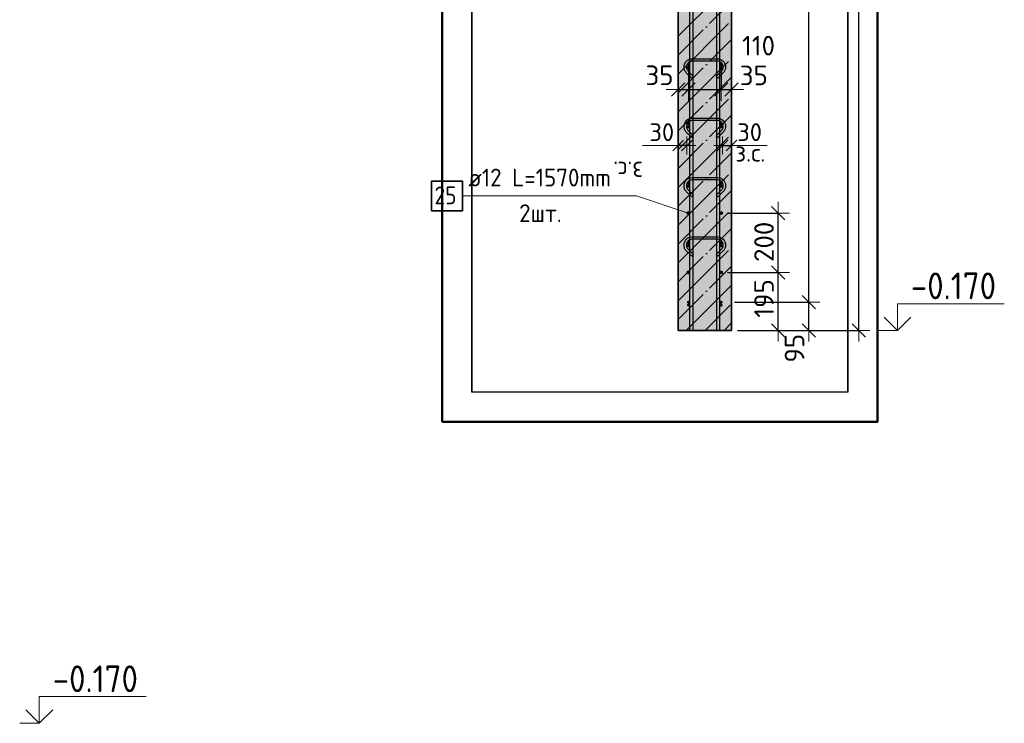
# Model space of a CAD drawing. Header units: millimetres. Extents: x -24871 to 40608, y -2869 to 48080.
# Tile 101 of 119: x 35341 to 38658, y 28026 to 30397. Entities that reach past the tile are written whole.
import ezdxf

# ---------------------------------------------------------------- set-up
doc = ezdxf.new("R2010")
doc.units = ezdxf.units.MM
doc.header["$PDMODE"] = 65
doc.linetypes.add('______11', pattern=[150, 120, -15, 0, -15])
doc.linetypes.add('______5', pattern=[330, 240, -30, 30, -30])
for name, color, linetype, lineweight in [('Standard', 7, 'Continuous', 25), ('Арм.стержн. Арматура края', 96, 'Continuous', 35), ('Арм.стержн. вертикальными 1', 22, 'Continuous', 35), ('Арм.стержн.горизонт. 1', 180, 'Continuous', 35), ('Арм.стержн.горизонт. 2', 202, 'Continuous', 35), ('Высотная отметки_ общее', 7, 'Continuous', 13), ('Размерная линия_ общее', 7, 'Continuous', 13), ('Размерная линия_ общее_1', 7, 'Continuous', 13)]:
    doc.layers.add(name, color=color, linetype=linetype, lineweight=lineweight)
doc.layers.add('Арм.стержн.Стяжки', color=7, linetype='Continuous', lineweight=35, true_color=0x501e0f)
doc.styles.add('ISOCPEUR', font='ISOCPEUR')
doc.dimstyles.new('DIMSTYLE_10', dxfattribs={"dimtxt": 60, "dimasz": 60, "dimexe": 0, "dimexo": 0.001, "dimgap": 30, "dimtad": 2, "dimdec": 0, "dimrnd": 5, "dimzin": 12, "dimdsep": 46, "dimtxsty": 'ISOCPEUR', "dimblk1": 'ALL_ML_STRICH', "dimblk2": 'ALL_ML_STRICH', "dimsah": 1, "dimcen": 0, "dimse1": 1, "dimse2": 1, "dimclrd": 7, "dimclre": 256, "dimclrt": 7, "dimadec": 0, "dimazin": 0, "dimtfac": 1, "dimtdec": 0, "dimtix": 1, "dimtmove": 2, "dimatfit": 3, "dimfxl": 0, "dimtvp": 1.2, "dimtzin": 0, "dimlwd": 0, "dimlwe": -3, "dimarcsym": 0})
doc.dimstyles.new('DIMSTYLE_4', dxfattribs={"dimtxt": 66, "dimasz": 75, "dimexe": 0, "dimexo": 0, "dimgap": 33, "dimtad": 2, "dimdec": 0, "dimrnd": 5, "dimzin": 12, "dimdsep": 46, "dimtxsty": 'ISOCPEUR', "dimblk1": 'ALL_ML_STRICH', "dimblk2": 'ALL_ML_STRICH', "dimsah": 1, "dimcen": 0, "dimclrd": 7, "dimclre": 256, "dimclrt": 7, "dimadec": 0, "dimazin": 0, "dimtfac": 1, "dimtdec": 0, "dimtix": 1, "dimtmove": 2, "dimatfit": 3, "dimfxl": 0, "dimtvp": 1.2, "dimtzin": 0, "dimlwd": 0, "dimlwe": -3, "dimarcsym": 0})
doc.dimstyles.new('DIMSTYLE_5', dxfattribs={"dimtxt": 66, "dimasz": 75, "dimexe": 0, "dimexo": 0, "dimgap": 33, "dimtad": 2, "dimdec": 0, "dimrnd": 5, "dimzin": 12, "dimdsep": 46, "dimtxsty": 'ISOCPEUR', "dimblk1": 'ALL_ML_STRICH', "dimblk2": 'ALL_ML_STRICH', "dimsah": 1, "dimcen": 0, "dimclrd": 7, "dimclre": 256, "dimclrt": 7, "dimadec": 0, "dimazin": 0, "dimtfac": 1, "dimtdec": 0, "dimtix": 1, "dimtmove": 2, "dimatfit": 3, "dimfxl": 0, "dimtzin": 0, "dimlwd": 0, "dimlwe": -3, "dimarcsym": 0})

# ---------------------------------------------------------------- blocks, each defined once
blk = doc.blocks.new('COMPLEX_ELEVATIONDIM_7')
at = {"layer": 'Высотная отметки_ общее', "color": 7, "linetype": 'Continuous', "lineweight": 13, "transparency": 33554687}
for p, q in [((35406.8, 28026.4), (35406.8, 28116.4)), ((35406.8, 28116.4), (35766.8, 28116.4)), ((35406.8, 28026.4), (35361.8, 28071.4)), ((35406.8, 28026.4), (35451.8, 28071.4)), ((35406.8, 28026.4), (35406.8, 28026.4)), ((35406.8, 28026.4), (35406.8, 28026.4)), ((35406.8, 28026.4), (35406.8, 28026.4)), ((35406.8, 28026.4), (35406.8, 28026.4))]:
    blk.add_line(p, q, dxfattribs=at)
blk.add_lwpolyline([(35406.8, 28026.4), (35346.8, 28026.4), (35346.8, 28026.4), (35340.7, 28026.4)], dxfattribs=at)
at = {"layer": 'Высотная отметки_ общее', "color": 7, "linetype": 'Continuous', "lineweight": 13, "transparency": 33554687, "insert": (35451.8, 28131.4), "char_height": 90, "width": 364.237, "attachment_point": 7, "style": 'ISOCPEUR'}
blk.add_mtext('\\W0.90;-0.170', dxfattribs=at)
blk = doc.blocks.new('ALL_ML_STRICH')
at = {"color": 0, "linetype": 'ByBlock', "lineweight": -2}
for p, q in [((0, -0.5), (0, 0.5)), ((-1, 0), (0.5, 0)), ((-0.3, -0.3), (0.3, 0.3))]:
    blk.add_line(p, q, dxfattribs=at)
blk = doc.blocks.new('*D164')
at = {"layer": 'DEFPOINTS', "color": 7, "linetype": 'Continuous', "lineweight": 13, "transparency": 33554687}
for p in [(37885.5, 32540), (37763.5, 29350), (38167.5, 29350)]:
    blk.add_point(p, dxfattribs=at)
at = {"layer": 'Размерная линия_ общее', "color": 253, "linetype": 'Continuous', "lineweight": -2, "true_color": 0xa0a0a0, "transparency": 33554687}
for p, q in [((37905.5, 32540), (38167.5, 32540)), ((37783.5, 29350), (38167.5, 29350))]:
    blk.add_line(p, q, dxfattribs=at)
at = {"layer": 'Размерная линия_ общее', "color": 7, "linetype": 'Continuous', "lineweight": -2, "transparency": 33554687}
blk.add_line((38167.5, 29350), (38167.5, 32540), dxfattribs=at)
at = {"layer": 'Размерная линия_ общее', "color": 7, "linetype": 'Continuous', "lineweight": 13, "transparency": 33554687, "xscale": 75, "yscale": 75, "zscale": 75}
for p, rotation in [((38167.5, 32540), 90), ((38167.5, 29350), 270)]:
    blk.add_blockref('ALL_ML_STRICH', p, dxfattribs=dict(at, rotation=rotation))
at = {"layer": 'Размерная линия_ общее', "color": 7, "linetype": 'Continuous', "lineweight": 13, "transparency": 33554687, "insert": (38119.5, 30954.9), "char_height": 66, "width": 264, "attachment_point": 5, "rotation": 90, "style": 'ISOCPEUR'}
blk.add_mtext('\\A1;{3190}', dxfattribs=at)
blk = doc.blocks.new('COMPLEX_ELEVATIONDIM_8')
at = {"layer": 'Высотная отметки_ общее', "color": 7, "linetype": 'Continuous', "lineweight": 13, "transparency": 33554687}
for p, q in [((38297.5, 29350), (38297.5, 29440)), ((38297.5, 29440), (38657.5, 29440)), ((38297.5, 29350), (38252.5, 29395)), ((38297.5, 29350), (38342.5, 29395)), ((38297.5, 29350), (38297.5, 29350)), ((38297.5, 29350), (38297.5, 29350)), ((38297.5, 29350), (38297.5, 29350)), ((38297.5, 29350), (38297.5, 29350))]:
    blk.add_line(p, q, dxfattribs=at)
blk.add_lwpolyline([(38297.5, 29350), (38237.5, 29350), (38237.5, 29350), (38231.4, 29350)], dxfattribs=at)
at = {"layer": 'Высотная отметки_ общее', "color": 7, "linetype": 'Continuous', "lineweight": 13, "transparency": 33554687, "insert": (38342.5, 29455), "char_height": 90, "width": 364.237, "attachment_point": 7, "style": 'ISOCPEUR'}
blk.add_mtext('\\W0.90;-0.170', dxfattribs=at)
blk = doc.blocks.new('*D169')
at = {"layer": 'DEFPOINTS', "color": 7, "linetype": 'Continuous', "lineweight": 13, "transparency": 33554687}
for p in [(37704.5, 29545), (37738.6, 29350), (37896.1, 29350)]:
    blk.add_point(p, dxfattribs=at)
at = {"layer": 'Размерная линия_ общее', "color": 253, "linetype": 'Continuous', "lineweight": -2, "true_color": 0xa0a0a0, "transparency": 33554687}
for p, q in [((37724.5, 29545), (37896.1, 29545)), ((37758.6, 29350), (37896.1, 29350))]:
    blk.add_line(p, q, dxfattribs=at)
at = {"layer": 'Размерная линия_ общее', "color": 7, "linetype": 'Continuous', "lineweight": -2, "transparency": 33554687}
blk.add_line((37896.1, 29350), (37896.1, 29545), dxfattribs=at)
at = {"layer": 'Размерная линия_ общее', "color": 7, "linetype": 'Continuous', "lineweight": 13, "transparency": 33554687, "xscale": 75, "yscale": 75, "zscale": 75}
for p, rotation in [((37896.1, 29545), 90), ((37896.1, 29350), 270)]:
    blk.add_blockref('ALL_ML_STRICH', p, dxfattribs=dict(at, rotation=rotation))
at = {"layer": 'Размерная линия_ общее', "color": 7, "linetype": 'Continuous', "lineweight": 13, "transparency": 33554687, "insert": (37848.1, 29457.4), "char_height": 66, "width": 198, "attachment_point": 5, "rotation": 90, "style": 'ISOCPEUR'}
blk.add_mtext('\\A1;{195}', dxfattribs=at)
blk = doc.blocks.new('*D170')
at = {"layer": 'DEFPOINTS', "color": 7, "linetype": 'Continuous', "lineweight": 13, "transparency": 33554687}
for p in [(37704.5, 29745), (37704.5, 29545), (37896.1, 29545)]:
    blk.add_point(p, dxfattribs=at)
at = {"layer": 'Размерная линия_ общее', "color": 253, "linetype": 'Continuous', "lineweight": -2, "true_color": 0xa0a0a0, "transparency": 33554687}
for p, q in [((37724.5, 29745), (37896.1, 29745)), ((37724.5, 29545), (37896.1, 29545))]:
    blk.add_line(p, q, dxfattribs=at)
at = {"layer": 'Размерная линия_ общее', "color": 7, "linetype": 'Continuous', "lineweight": -2, "transparency": 33554687}
blk.add_line((37896.1, 29545), (37896.1, 29745), dxfattribs=at)
at = {"layer": 'Размерная линия_ общее', "color": 7, "linetype": 'Continuous', "lineweight": 13, "transparency": 33554687, "xscale": 75, "yscale": 75, "zscale": 75}
for p, rotation in [((37896.1, 29745), 90), ((37896.1, 29545), 270)]:
    blk.add_blockref('ALL_ML_STRICH', p, dxfattribs=dict(at, rotation=rotation))
at = {"layer": 'Размерная линия_ общее', "color": 7, "linetype": 'Continuous', "lineweight": 13, "transparency": 33554687, "insert": (37848.1, 29648.3), "char_height": 66, "width": 198, "attachment_point": 5, "rotation": 90, "style": 'ISOCPEUR'}
blk.add_mtext('\\A1;{200}', dxfattribs=at)
blk = doc.blocks.new('*D208')
at = {"layer": 'DEFPOINTS', "color": 7, "linetype": 'Continuous', "lineweight": 13, "transparency": 33554687}
for p in [(37708.6, 29972.7), (37708.6, 29964), (37738.6, 29964)]:
    blk.add_point(p, dxfattribs=at)
at = {"layer": 'Размерная линия_ общее_1', "color": 7, "linetype": 'Continuous', "lineweight": -2, "transparency": 33554687}
blk.add_line((37708.6, 29972.7), (37738.6, 29972.7), dxfattribs=at)
at = {"layer": 'Размерная линия_ общее_1', "color": 7, "linetype": 'Continuous', "lineweight": 13, "transparency": 33554687, "xscale": 60, "yscale": 60, "zscale": 60, "rotation": 180}
blk.add_blockref('ALL_ML_STRICH', (37708.6, 29972.7), dxfattribs=at)
at = {"layer": 'Размерная линия_ общее_1', "color": 7, "linetype": 'Continuous', "lineweight": 13, "transparency": 33554687, "xscale": 60, "yscale": 60, "zscale": 60}
blk.add_blockref('ALL_ML_STRICH', (37738.6, 29972.7), dxfattribs=at)
at = {"layer": 'Размерная линия_ общее_1', "color": 7, "linetype": 'Continuous', "lineweight": 13, "transparency": 33554687, "insert": (37799.6, 30017.7), "char_height": 60, "width": 120, "attachment_point": 5, "style": 'ISOCPEUR'}
blk.add_mtext('\\A1;{30}', dxfattribs=at)
at = {"layer": 'Размерная линия_ общее_1', "color": 7, "linetype": 'Continuous', "lineweight": 13, "transparency": 33554687, "insert": (37751.6, 29978.5), "char_height": 60, "width": 3, "attachment_point": 1, "line_spacing_factor": 0.60241, "style": 'ISOCPEUR'}
blk.add_mtext('з.с.', dxfattribs=at)
blk = doc.blocks.new('*D209')
at = {"layer": 'DEFPOINTS', "color": 7, "linetype": 'Continuous', "lineweight": 13, "transparency": 33554687}
for p in [(37558.6, 29964), (37588.6, 29972.7), (37588.6, 29964)]:
    blk.add_point(p, dxfattribs=at)
at = {"layer": 'Размерная линия_ общее_1', "color": 7, "linetype": 'Continuous', "lineweight": -2, "transparency": 33554687}
blk.add_line((37588.6, 29972.7), (37558.6, 29972.7), dxfattribs=at)
at = {"layer": 'Размерная линия_ общее_1', "color": 7, "linetype": 'Continuous', "lineweight": 13, "transparency": 33554687, "xscale": 60, "yscale": 60, "zscale": 60}
for p, rotation in [((37588.6, 29972.7), 360), ((37558.6, 29972.7), 180)]:
    blk.add_blockref('ALL_ML_STRICH', p, dxfattribs=dict(at, rotation=rotation))
at = {"layer": 'Размерная линия_ общее_1', "color": 7, "linetype": 'Continuous', "lineweight": 13, "transparency": 33554687, "insert": (37503.6, 30017.7), "char_height": 60, "width": 120, "attachment_point": 5, "style": 'ISOCPEUR'}
blk.add_mtext('\\A1;{30}', dxfattribs=at)
at = {"layer": 'Размерная линия_ общее_1', "color": 7, "linetype": 'Continuous', "lineweight": 13, "transparency": 33554687, "insert": (37440.5, 29858.5), "char_height": 60, "width": 3, "attachment_point": 1, "rotation": 180, "line_spacing_factor": 0.60241, "style": 'ISOCPEUR'}
blk.add_mtext('з.с.', dxfattribs=at)
blk = doc.blocks.new('*D210')
at = {"layer": 'DEFPOINTS', "color": 7, "linetype": 'Continuous', "lineweight": 13, "transparency": 33554687}
for p in [(37593.6, 30264.1), (37558.6, 30161.2), (37558.6, 30147.3)]:
    blk.add_point(p, dxfattribs=at)
at = {"layer": 'Размерная линия_ общее', "color": 253, "linetype": 'Continuous', "lineweight": -2, "true_color": 0xa0a0a0, "transparency": 33554687}
for p, q in [((37593.6, 30244.1), (37593.6, 30161.2)), ((37558.6, 30161.2), (37558.6, 30161.2))]:
    blk.add_line(p, q, dxfattribs=at)
at = {"layer": 'Размерная линия_ общее', "color": 7, "linetype": 'Continuous', "lineweight": -2, "transparency": 33554687}
blk.add_line((37558.6, 30161.2), (37593.6, 30161.2), dxfattribs=at)
at = {"layer": 'Размерная линия_ общее', "color": 7, "linetype": 'Continuous', "lineweight": 13, "transparency": 33554687, "xscale": 75, "yscale": 75, "zscale": 75}
blk.add_blockref('ALL_ML_STRICH', (37593.6, 30161.2), dxfattribs=at)
at = {"layer": 'Размерная линия_ общее', "color": 7, "linetype": 'Continuous', "lineweight": 13, "transparency": 33554687, "xscale": 75, "yscale": 75, "zscale": 75, "rotation": 180}
blk.add_blockref('ALL_ML_STRICH', (37558.6, 30161.2), dxfattribs=at)
at = {"layer": 'Размерная линия_ общее', "color": 7, "linetype": 'Continuous', "lineweight": 13, "transparency": 33554687, "insert": (37496, 30209.3), "char_height": 66, "width": 132, "attachment_point": 5, "style": 'ISOCPEUR'}
blk.add_mtext('\\A1;{35}', dxfattribs=at)
blk = doc.blocks.new('*D211')
at = {"layer": 'DEFPOINTS', "color": 7, "linetype": 'Continuous', "lineweight": 13, "transparency": 33554687}
for p in [(37593.6, 30264.1), (37703.6, 30264.1), (37593.6, 30161.2)]:
    blk.add_point(p, dxfattribs=at)
at = {"layer": 'Размерная линия_ общее', "color": 253, "linetype": 'Continuous', "lineweight": -2, "true_color": 0xa0a0a0, "transparency": 33554687}
for p, q in [((37593.6, 30244.1), (37593.6, 30161.2)), ((37703.6, 30244.1), (37703.6, 30161.2))]:
    blk.add_line(p, q, dxfattribs=at)
at = {"layer": 'Размерная линия_ общее', "color": 7, "linetype": 'Continuous', "lineweight": -2, "transparency": 33554687}
blk.add_line((37593.6, 30161.2), (37703.6, 30161.2), dxfattribs=at)
at = {"layer": 'Размерная линия_ общее', "color": 7, "linetype": 'Continuous', "lineweight": 13, "transparency": 33554687, "xscale": 75, "yscale": 75, "zscale": 75, "rotation": 180}
blk.add_blockref('ALL_ML_STRICH', (37593.6, 30161.2), dxfattribs=at)
at = {"layer": 'Размерная линия_ общее', "color": 7, "linetype": 'Continuous', "lineweight": 13, "transparency": 33554687, "xscale": 75, "yscale": 75, "zscale": 75}
blk.add_blockref('ALL_ML_STRICH', (37703.6, 30161.2), dxfattribs=at)
at = {"layer": 'Размерная линия_ общее', "color": 7, "linetype": 'Continuous', "lineweight": 13, "transparency": 33554687, "insert": (37829.5, 30309.1), "char_height": 66, "width": 198, "attachment_point": 5, "style": 'ISOCPEUR'}
blk.add_mtext('\\A1;{110}', dxfattribs=at)
blk = doc.blocks.new('*D212')
at = {"layer": 'DEFPOINTS', "color": 7, "linetype": 'Continuous', "lineweight": 13, "transparency": 33554687}
for p in [(37703.6, 30264.1), (37703.6, 30161.2), (37738.6, 30147.3)]:
    blk.add_point(p, dxfattribs=at)
at = {"layer": 'Размерная линия_ общее', "color": 253, "linetype": 'Continuous', "lineweight": -2, "true_color": 0xa0a0a0, "transparency": 33554687}
for p, q in [((37703.6, 30244.1), (37703.6, 30161.2)), ((37738.6, 30161.2), (37738.6, 30161.2))]:
    blk.add_line(p, q, dxfattribs=at)
at = {"layer": 'Размерная линия_ общее', "color": 7, "linetype": 'Continuous', "lineweight": -2, "transparency": 33554687}
blk.add_line((37703.6, 30161.2), (37738.6, 30161.2), dxfattribs=at)
at = {"layer": 'Размерная линия_ общее', "color": 7, "linetype": 'Continuous', "lineweight": 13, "transparency": 33554687, "xscale": 75, "yscale": 75, "zscale": 75}
blk.add_blockref('ALL_ML_STRICH', (37738.6, 30161.2), dxfattribs=at)
at = {"layer": 'Размерная линия_ общее', "color": 7, "linetype": 'Continuous', "lineweight": 13, "transparency": 33554687, "xscale": 75, "yscale": 75, "zscale": 75, "rotation": 180}
blk.add_blockref('ALL_ML_STRICH', (37703.6, 30161.2), dxfattribs=at)
at = {"layer": 'Размерная линия_ общее', "color": 7, "linetype": 'Continuous', "lineweight": 13, "transparency": 33554687, "insert": (37813.7, 30208.9), "char_height": 66, "width": 132, "attachment_point": 5, "style": 'ISOCPEUR'}
blk.add_mtext('\\A1;{35}', dxfattribs=at)
blk = doc.blocks.new('*D216')
at = {"layer": 'DEFPOINTS', "color": 7, "linetype": 'Continuous', "lineweight": 13, "transparency": 33554687}
for p in [(37728.5, 29445), (37763.5, 29350), (37998.8, 29350)]:
    blk.add_point(p, dxfattribs=at)
at = {"layer": 'Размерная линия_ общее', "color": 253, "linetype": 'Continuous', "lineweight": -2, "true_color": 0xa0a0a0, "transparency": 33554687}
for p, q in [((37748.5, 29445), (37998.8, 29445)), ((37783.5, 29350), (37998.8, 29350))]:
    blk.add_line(p, q, dxfattribs=at)
at = {"layer": 'Размерная линия_ общее', "color": 7, "linetype": 'Continuous', "lineweight": -2, "transparency": 33554687}
blk.add_line((37998.8, 29350), (37998.8, 29445), dxfattribs=at)
at = {"layer": 'Размерная линия_ общее', "color": 7, "linetype": 'Continuous', "lineweight": 13, "transparency": 33554687, "xscale": 75, "yscale": 75, "zscale": 75}
for p, rotation in [((37998.8, 29445), 90), ((37998.8, 29350), 270)]:
    blk.add_blockref('ALL_ML_STRICH', p, dxfattribs=dict(at, rotation=rotation))
at = {"layer": 'Размерная линия_ общее', "color": 7, "linetype": 'Continuous', "lineweight": 13, "transparency": 33554687, "insert": (37950.8, 29289.9), "char_height": 66, "width": 132, "attachment_point": 5, "rotation": 90, "style": 'ISOCPEUR'}
blk.add_mtext('\\A1;{95}', dxfattribs=at)
blk = doc.blocks.new('*D217')
at = {"layer": 'DEFPOINTS', "color": 7, "linetype": 'Continuous', "lineweight": 13, "transparency": 33554687}
for p in [(37728.5, 32445), (37728.5, 29445), (37998.8, 29445)]:
    blk.add_point(p, dxfattribs=at)
at = {"layer": 'Размерная линия_ общее', "color": 253, "linetype": 'Continuous', "lineweight": -2, "true_color": 0xa0a0a0, "transparency": 33554687}
for p, q in [((37748.5, 32445), (37998.8, 32445)), ((37748.5, 29445), (37998.8, 29445))]:
    blk.add_line(p, q, dxfattribs=at)
at = {"layer": 'Размерная линия_ общее', "color": 7, "linetype": 'Continuous', "lineweight": -2, "transparency": 33554687}
blk.add_line((37998.8, 29445), (37998.8, 32445), dxfattribs=at)
at = {"layer": 'Размерная линия_ общее', "color": 7, "linetype": 'Continuous', "lineweight": 13, "transparency": 33554687, "xscale": 75, "yscale": 75, "zscale": 75}
for p, rotation in [((37998.8, 32445), 90), ((37998.8, 29445), 270)]:
    blk.add_blockref('ALL_ML_STRICH', p, dxfattribs=dict(at, rotation=rotation))
at = {"layer": 'Размерная линия_ общее', "color": 7, "linetype": 'Continuous', "lineweight": 13, "transparency": 33554687, "insert": (37917.8, 30723), "char_height": 66, "width": 3.3, "attachment_point": 1, "rotation": 90, "line_spacing_factor": 0.60241, "style": 'ISOCPEUR'}
blk.add_mtext('\\W0.91;15х200=3000', dxfattribs=at)

msp = doc.modelspace()

# ---------------------------------------------------------------- hatches: boundary and pattern name
at = {"layer": 'Standard', "linetype": 'Continuous', "lineweight": -3, "transparency": 33554687}
msp.add_hatch(color=7, dxfattribs=at).paths.add_polyline_path([(37738.6, 32540), (37558.6, 32540), (37558.6, 29350), (37738.6, 29350)])
at = {"layer": 'Арм.стержн. Арматура края', "linetype": 'Continuous', "lineweight": 50, "transparency": 33554687}
for points in [[(37598.6, 30235), (37598.2, 30237), (37597.1, 30238.6), (37595.5, 30239.7), (37593.6, 30240), (37591.7, 30239.7), (37590, 30238.6), (37589, 30237), (37588.6, 30235), (37589, 30233.1), (37590, 30231.5), (37591.7, 30230.4), (37593.6, 30230), (37595.5, 30230.4), (37597.1, 30231.5), (37598.2, 30233.1)], [(37708.6, 30235), (37708.2, 30237), (37707.1, 30238.6), (37705.5, 30239.7), (37703.6, 30240), (37701.7, 30239.7), (37700, 30238.6), (37699, 30237), (37698.6, 30235), (37699, 30233.1), (37700, 30231.5), (37701.7, 30230.4), (37703.6, 30230), (37705.5, 30230.4), (37707.1, 30231.5), (37708.2, 30233.1)], [(37598.6, 30035), (37598.2, 30037), (37597.1, 30038.6), (37595.5, 30039.7), (37593.6, 30040), (37591.7, 30039.7), (37590, 30038.6), (37589, 30037), (37588.6, 30035), (37589, 30033.1), (37590, 30031.5), (37591.7, 30030.4), (37593.6, 30030), (37595.5, 30030.4), (37597.1, 30031.5), (37598.2, 30033.1)], [(37708.6, 30035), (37708.2, 30037), (37707.1, 30038.6), (37705.5, 30039.7), (37703.6, 30040), (37701.7, 30039.7), (37700, 30038.6), (37699, 30037), (37698.6, 30035), (37699, 30033.1), (37700, 30031.5), (37701.7, 30030.4), (37703.6, 30030), (37705.5, 30030.4), (37707.1, 30031.5), (37708.2, 30033.1)], [(37598.6, 29835), (37598.2, 29837), (37597.1, 29838.6), (37595.5, 29839.7), (37593.6, 29840), (37591.7, 29839.7), (37590, 29838.6), (37589, 29837), (37588.6, 29835), (37589, 29833.1), (37590, 29831.5), (37591.7, 29830.4), (37593.6, 29830), (37595.5, 29830.4), (37597.1, 29831.5), (37598.2, 29833.1)], [(37708.6, 29835), (37708.2, 29837), (37707.1, 29838.6), (37705.5, 29839.7), (37703.6, 29840), (37701.7, 29839.7), (37700, 29838.6), (37699, 29837), (37698.6, 29835), (37699, 29833.1), (37700, 29831.5), (37701.7, 29830.4), (37703.6, 29830), (37705.5, 29830.4), (37707.1, 29831.5), (37708.2, 29833.1)], [(37598.6, 29635), (37598.2, 29637), (37597.1, 29638.6), (37595.5, 29639.7), (37593.6, 29640), (37591.7, 29639.7), (37590, 29638.6), (37589, 29637), (37588.6, 29635), (37589, 29633.1), (37590, 29631.5), (37591.7, 29630.4), (37593.6, 29630), (37595.5, 29630.4), (37597.1, 29631.5), (37598.2, 29633.1)], [(37708.6, 29635), (37708.2, 29637), (37707.1, 29638.6), (37705.5, 29639.7), (37703.6, 29640), (37701.7, 29639.7), (37700, 29638.6), (37699, 29637), (37698.6, 29635), (37699, 29633.1), (37700, 29631.5), (37701.7, 29630.4), (37703.6, 29630), (37705.5, 29630.4), (37707.1, 29631.5), (37708.2, 29633.1)], [(37598.6, 29435), (37598.2, 29437), (37597.1, 29438.6), (37595.5, 29439.7), (37593.6, 29440), (37591.7, 29439.7), (37590, 29438.6), (37589, 29437), (37588.6, 29435), (37589, 29433.1), (37590, 29431.5), (37591.7, 29430.4), (37593.6, 29430), (37595.5, 29430.4), (37597.1, 29431.5), (37598.2, 29433.1)], [(37708.6, 29435), (37708.2, 29437), (37707.1, 29438.6), (37705.5, 29439.7), (37703.6, 29440), (37701.7, 29439.7), (37700, 29438.6), (37699, 29437), (37698.6, 29435), (37699, 29433.1), (37700, 29431.5), (37701.7, 29430.4), (37703.6, 29430), (37705.5, 29430.4), (37707.1, 29431.5), (37708.2, 29433.1)]]:
    msp.add_hatch(color=4, dxfattribs=at).paths.add_polyline_path(points)
at = {"layer": 'Арм.стержн.горизонт. 1', "linetype": 'Continuous', "lineweight": 50, "transparency": 33554687}
for points in [[(37598.6, 30245), (37598.2, 30247), (37597.1, 30248.6), (37595.5, 30249.7), (37593.6, 30250), (37591.7, 30249.7), (37590, 30248.6), (37589, 30247), (37588.6, 30245), (37589, 30243.1), (37590, 30241.5), (37591.7, 30240.4), (37593.6, 30240), (37595.5, 30240.4), (37597.1, 30241.5), (37598.2, 30243.1)], [(37708.6, 30245), (37708.2, 30247), (37707.1, 30248.6), (37705.5, 30249.7), (37703.6, 30250), (37701.7, 30249.7), (37700, 30248.6), (37699, 30247), (37698.6, 30245), (37699, 30243.1), (37700, 30241.5), (37701.7, 30240.4), (37703.6, 30240), (37705.5, 30240.4), (37707.1, 30241.5), (37708.2, 30243.1)], [(37598.6, 30045), (37598.2, 30047), (37597.1, 30048.6), (37595.5, 30049.7), (37593.6, 30050), (37591.7, 30049.7), (37590, 30048.6), (37589, 30047), (37588.6, 30045), (37589, 30043.1), (37590, 30041.5), (37591.7, 30040.4), (37593.6, 30040), (37595.5, 30040.4), (37597.1, 30041.5), (37598.2, 30043.1)], [(37708.6, 30045), (37708.2, 30047), (37707.1, 30048.6), (37705.5, 30049.7), (37703.6, 30050), (37701.7, 30049.7), (37700, 30048.6), (37699, 30047), (37698.6, 30045), (37699, 30043.1), (37700, 30041.5), (37701.7, 30040.4), (37703.6, 30040), (37705.5, 30040.4), (37707.1, 30041.5), (37708.2, 30043.1)], [(37598.6, 29845), (37598.2, 29847), (37597.1, 29848.6), (37595.5, 29849.7), (37593.6, 29850), (37591.7, 29849.7), (37590, 29848.6), (37589, 29847), (37588.6, 29845), (37589, 29843.1), (37590, 29841.5), (37591.7, 29840.4), (37593.6, 29840), (37595.5, 29840.4), (37597.1, 29841.5), (37598.2, 29843.1)], [(37708.6, 29845), (37708.2, 29847), (37707.1, 29848.6), (37705.5, 29849.7), (37703.6, 29850), (37701.7, 29849.7), (37700, 29848.6), (37699, 29847), (37698.6, 29845), (37699, 29843.1), (37700, 29841.5), (37701.7, 29840.4), (37703.6, 29840), (37705.5, 29840.4), (37707.1, 29841.5), (37708.2, 29843.1)], [(37598.6, 29645), (37598.2, 29647), (37597.1, 29648.6), (37595.5, 29649.7), (37593.6, 29650), (37591.7, 29649.7), (37590, 29648.6), (37589, 29647), (37588.6, 29645), (37589, 29643.1), (37590, 29641.5), (37591.7, 29640.4), (37593.6, 29640), (37595.5, 29640.4), (37597.1, 29641.5), (37598.2, 29643.1)], [(37708.6, 29645), (37708.2, 29647), (37707.1, 29648.6), (37705.5, 29649.7), (37703.6, 29650), (37701.7, 29649.7), (37700, 29648.6), (37699, 29647), (37698.6, 29645), (37699, 29643.1), (37700, 29641.5), (37701.7, 29640.4), (37703.6, 29640), (37705.5, 29640.4), (37707.1, 29641.5), (37708.2, 29643.1)], [(37598.6, 29445), (37598.2, 29447), (37597.1, 29448.6), (37595.5, 29449.7), (37593.6, 29450), (37591.7, 29449.7), (37590, 29448.6), (37589, 29447), (37588.6, 29445), (37589, 29443.1), (37590, 29441.5), (37591.7, 29440.4), (37593.6, 29440), (37595.5, 29440.4), (37597.1, 29441.5), (37598.2, 29443.1)], [(37708.6, 29445), (37708.2, 29447), (37707.1, 29448.6), (37705.5, 29449.7), (37703.6, 29450), (37701.7, 29449.7), (37700, 29448.6), (37699, 29447), (37698.6, 29445), (37699, 29443.1), (37700, 29441.5), (37701.7, 29440.4), (37703.6, 29440), (37705.5, 29440.4), (37707.1, 29441.5), (37708.2, 29443.1)]]:
    msp.add_hatch(color=4, dxfattribs=at).paths.add_polyline_path(points)
at = {"layer": 'Арм.стержн.горизонт. 2', "linetype": 'Continuous', "lineweight": 50, "transparency": 33554687}
for points in [[(37598.5, 29745), (37598.1, 29747.3), (37596.8, 29749.3), (37594.8, 29750.6), (37592.5, 29751), (37590.2, 29750.6), (37588.3, 29749.3), (37587, 29747.3), (37586.5, 29745), (37587, 29742.7), (37588.3, 29740.8), (37590.2, 29739.5), (37592.5, 29739), (37594.8, 29739.5), (37596.8, 29740.8), (37598.1, 29742.7)], [(37710.5, 29745), (37710.1, 29747.3), (37708.8, 29749.3), (37706.8, 29750.6), (37704.5, 29751), (37702.2, 29750.6), (37700.3, 29749.3), (37699, 29747.3), (37698.5, 29745), (37699, 29742.7), (37700.3, 29740.8), (37702.2, 29739.5), (37704.5, 29739), (37706.8, 29739.5), (37708.8, 29740.8), (37710.1, 29742.7)], [(37598.5, 29545), (37598.1, 29547.3), (37596.8, 29549.3), (37594.8, 29550.6), (37592.5, 29551), (37590.2, 29550.6), (37588.3, 29549.3), (37587, 29547.3), (37586.5, 29545), (37587, 29542.7), (37588.3, 29540.8), (37590.2, 29539.5), (37592.5, 29539), (37594.8, 29539.5), (37596.8, 29540.8), (37598.1, 29542.7)], [(37710.5, 29545), (37710.1, 29547.3), (37708.8, 29549.3), (37706.8, 29550.6), (37704.5, 29551), (37702.2, 29550.6), (37700.3, 29549.3), (37699, 29547.3), (37698.5, 29545), (37699, 29542.7), (37700.3, 29540.8), (37702.2, 29539.5), (37704.5, 29539), (37706.8, 29539.5), (37708.8, 29540.8), (37710.1, 29542.7)]]:
    msp.add_hatch(color=34, dxfattribs=at).paths.add_polyline_path(points)

# ---------------------------------------------------------------- linework, layer by layer
at = {"layer": 'Standard', "color": 52, "linetype": 'Continuous', "lineweight": -3, "transparency": 33554687}
for p, q in [((36863.8, 32831.9), (36863.8, 29141.9)), ((36863.8, 29141.9), (36863.8, 32831.9)), ((38130, 32831.9), (38130, 29141.9)), ((38130, 29141.9), (38130, 32831.9)), ((38130, 29141.9), (36863.8, 29141.9)), ((38130, 29141.9), (36863.8, 29141.9))]:
    msp.add_line(p, q, dxfattribs=at)
at = {"layer": 'Standard', "color": 7, "linetype": 'Continuous', "lineweight": 35, "transparency": 33554687}
for p, q in [((37558.6, 32540), (37558.6, 29350)), ((37738.6, 29350), (37738.6, 32540)), ((37558.6, 29350), (37738.6, 29350))]:
    msp.add_line(p, q, dxfattribs=at)
at = {"layer": 'Standard', "color": 253, "linetype": '______5', "lineweight": -3, "true_color": 0xababab, "transparency": 33554687}
for p, q in [((37558.6, 30340.8), (37738.6, 30520.8)), ((37558.6, 30213.5), (37738.6, 30393.5)), ((37558.6, 30086.2), (37738.6, 30266.2)), ((37558.6, 29959), (37738.6, 30139)), ((37558.6, 29831.7), (37738.6, 30011.7)), ((37558.6, 29704.4), (37738.6, 29884.4)), ((37558.6, 29577.1), (37738.6, 29757.1)), ((37558.6, 29449.8), (37738.6, 29629.8)), ((37586, 29350), (37738.6, 29502.6)), ((37713.3, 29350), (37738.6, 29375.3))]:
    msp.add_line(p, q, dxfattribs=at)
at = {"layer": 'Standard', "color": 253, "linetype": '______11', "lineweight": -3, "true_color": 0xababab, "transparency": 33554687}
for p, q in [((37558.6, 30277.2), (37738.6, 30457.2)), ((37558.6, 30149.9), (37738.6, 30329.9)), ((37558.6, 30022.6), (37738.6, 30202.6)), ((37558.6, 29895.3), (37738.6, 30075.3)), ((37558.6, 29768), (37738.6, 29948)), ((37558.6, 29640.8), (37738.6, 29820.8)), ((37558.6, 29513.5), (37738.6, 29693.5)), ((37558.6, 29386.2), (37738.6, 29566.2)), ((37649.7, 29350), (37738.6, 29438.9))]:
    msp.add_line(p, q, dxfattribs=at)
at = {"layer": 'Standard', "color": 7, "linetype": 'Continuous', "lineweight": 13, "transparency": 33554687}
for p, q in [((37558.6, 29972.7), (37438.6, 29972.7)), ((37738.6, 29972.7), (37858.6, 29972.7))]:
    msp.add_line(p, q, dxfattribs=at)
at = {"layer": 'Standard', "color": 7, "linetype": 'Continuous', "lineweight": 50, "transparency": 33554687}
msp.add_lwpolyline([(36763.8, 29041.9), (38230, 29041.9), (38230, 32931.9), (36763.8, 32931.9), (36763.8, 29041.9)], dxfattribs=at)
at = {"layer": 'Арм.стержн. вертикальными 1', "color": 4, "linetype": 'Continuous', "lineweight": 25, "transparency": 33554687}
for points in [[(37598.6, 29350), (37598.6, 32641), (37597.9, 32645.5), (37596.4, 32650.1), (37594.1, 32654.3), (37591.2, 32657.7), (37587.8, 32660.6), (37583.6, 32662.9), (37579.1, 32664.4), (37574.5, 32665), (37303.6, 32665), (37303.6, 32675), (37575.2, 32675), (37581.3, 32674.2), (37587.7, 32672.1), (37593.5, 32668.8), (37598.3, 32664.8), (37602.4, 32660), (37605.6, 32654.1), (37607.7, 32647.8), (37608.6, 32641.7), (37608.6, 29350), (37598.6, 29350)], [(37598.6, 29350), (37598.6, 32641), (37597.9, 32645.5), (37596.4, 32650.1), (37594.1, 32654.3), (37591.2, 32657.7), (37587.8, 32660.6), (37583.6, 32662.9), (37579.1, 32664.4), (37574.5, 32665), (37303.6, 32665), (37303.6, 32675), (37575.2, 32675), (37581.3, 32674.2), (37587.7, 32672.1), (37593.5, 32668.8), (37598.3, 32664.8), (37602.4, 32660), (37605.6, 32654.1), (37607.7, 32647.8), (37608.6, 32641.7), (37608.6, 29350), (37598.6, 29350)], [(37688.6, 29350), (37688.6, 32641.7), (37689.4, 32647.8), (37691.5, 32654.1), (37694.8, 32660), (37698.8, 32664.8), (37703.6, 32668.8), (37709.5, 32672.1), (37715.8, 32674.2), (37721.9, 32675), (37993.6, 32675), (37993.6, 32665), (37722.6, 32665), (37718.1, 32664.4), (37713.5, 32662.9), (37709.3, 32660.6), (37705.9, 32657.7), (37703.1, 32654.3), (37700.7, 32650.1), (37699.2, 32645.5), (37698.6, 32641), (37698.6, 29350), (37688.6, 29350)], [(37688.6, 29350), (37688.6, 32641.7), (37689.4, 32647.8), (37691.5, 32654.1), (37694.8, 32660), (37698.8, 32664.8), (37703.6, 32668.8), (37709.5, 32672.1), (37715.8, 32674.2), (37721.9, 32675), (37993.6, 32675), (37993.6, 32665), (37722.6, 32665), (37718.1, 32664.4), (37713.5, 32662.9), (37709.3, 32660.6), (37705.9, 32657.7), (37703.1, 32654.3), (37700.7, 32650.1), (37699.2, 32645.5), (37698.6, 32641), (37698.6, 29350), (37688.6, 29350)]]:
    msp.add_lwpolyline(points, dxfattribs=at)
at = {"layer": 'Арм.стержн.горизонт. 1', "color": 52, "linetype": 'Continuous', "lineweight": 25, "transparency": 33554687}
for p, q in [((37558.6, 29350), (37558.6, 29350)), ((37738.6, 29350), (37738.6, 29350))]:
    msp.add_line(p, q, dxfattribs=at)
at = {"layer": 'Арм.стержн.горизонт. 2', "color": 7, "linetype": 'Continuous', "lineweight": 13, "transparency": 33554687}
for p, q in [((36832.2, 29802.8), (37418.2, 29802.8)), ((37418.2, 29802.8), (37592.5, 29745))]:
    msp.add_line(p, q, dxfattribs=at)
at = {"layer": 'Арм.стержн.горизонт. 2', "color": 7, "linetype": 'Continuous', "lineweight": 35, "transparency": 33554687}
msp.add_lwpolyline([(36728.2, 29752.8), (36832.2, 29752.8), (36832.2, 29852.8), (36728.2, 29852.8), (36728.2, 29752.8)], dxfattribs=at)
at = {"layer": 'Арм.стержн.Стяжки', "color": 40, "linetype": 'Continuous', "lineweight": 25, "transparency": 33554687}
for points in [[(37604.4, 30199.6), (37586.3, 30217.7), (37584.6, 30219.6), (37583.1, 30221.7), (37581.8, 30224), (37580.7, 30226.3), (37579.8, 30228.7), (37579.2, 30231.3), (37578.8, 30233.9), (37578.6, 30236.4), (37578.6, 30238.4), (37579.3, 30243.2), (37580.9, 30248.3), (37583.5, 30253), (37586.8, 30256.8), (37590.6, 30260.1), (37595.3, 30262.7), (37600.4, 30264.4), (37605.3, 30265), (37691.9, 30265), (37696.8, 30264.4), (37701.9, 30262.7), (37706.5, 30260.1), (37710.4, 30256.8), (37713.6, 30253), (37716.2, 30248.3), (37717.9, 30243.2), (37718.6, 30238.4), (37718.6, 30236.4), (37718.4, 30233.9), (37718, 30231.3), (37717.3, 30228.7), (37716.4, 30226.3), (37715.4, 30224), (37714, 30221.7), (37712.5, 30219.6), (37710.8, 30217.7), (37692.8, 30199.6), (37687.1, 30205.3), (37705, 30223.2), (37706.2, 30224.6), (37707.3, 30226.1), (37708.3, 30227.7), (37709, 30229.4), (37709.7, 30231.1), (37710.1, 30232.9), (37710.4, 30234.8), (37710.6, 30236.7), (37710.6, 30237.8), (37710.1, 30241.4), (37708.9, 30245.1), (37707, 30248.4), (37704.7, 30251.2), (37702, 30253.4), (37698.6, 30255.3), (37695, 30256.5), (37691.3, 30257), (37605.8, 30257), (37602.2, 30256.5), (37598.5, 30255.3), (37595.2, 30253.4), (37592.4, 30251.2), (37590.2, 30248.4), (37588.3, 30245.1), (37587.1, 30241.4), (37586.6, 30237.8), (37586.6, 30236.7), (37586.7, 30234.8), (37587, 30232.9), (37587.5, 30231.1), (37588.1, 30229.4), (37588.9, 30227.7), (37589.8, 30226.1), (37590.9, 30224.6), (37592.2, 30223.2), (37610, 30205.3), (37604.4, 30199.6)], [(37604.4, 29999.6), (37586.3, 30017.7), (37584.6, 30019.6), (37583.1, 30021.7), (37581.8, 30024), (37580.7, 30026.3), (37579.8, 30028.7), (37579.2, 30031.3), (37578.8, 30033.9), (37578.6, 30036.4), (37578.6, 30038.4), (37579.3, 30043.2), (37580.9, 30048.3), (37583.5, 30053), (37586.8, 30056.8), (37590.6, 30060.1), (37595.3, 30062.7), (37600.4, 30064.4), (37605.3, 30065), (37691.9, 30065), (37696.8, 30064.4), (37701.9, 30062.7), (37706.5, 30060.1), (37710.4, 30056.8), (37713.6, 30053), (37716.2, 30048.3), (37717.9, 30043.2), (37718.6, 30038.4), (37718.6, 30036.4), (37718.4, 30033.9), (37718, 30031.3), (37717.3, 30028.7), (37716.4, 30026.3), (37715.4, 30024), (37714, 30021.7), (37712.5, 30019.6), (37710.8, 30017.7), (37692.8, 29999.6), (37687.1, 30005.3), (37705, 30023.2), (37706.2, 30024.6), (37707.3, 30026.1), (37708.3, 30027.7), (37709, 30029.4), (37709.7, 30031.1), (37710.1, 30032.9), (37710.4, 30034.8), (37710.6, 30036.7), (37710.6, 30037.8), (37710.1, 30041.4), (37708.9, 30045.1), (37707, 30048.4), (37704.7, 30051.2), (37702, 30053.4), (37698.6, 30055.3), (37695, 30056.5), (37691.3, 30057), (37605.8, 30057), (37602.2, 30056.5), (37598.5, 30055.3), (37595.2, 30053.4), (37592.4, 30051.2), (37590.2, 30048.4), (37588.3, 30045.1), (37587.1, 30041.4), (37586.6, 30037.8), (37586.6, 30036.7), (37586.7, 30034.8), (37587, 30032.9), (37587.5, 30031.1), (37588.1, 30029.4), (37588.9, 30027.7), (37589.8, 30026.1), (37590.9, 30024.6), (37592.2, 30023.2), (37610, 30005.3), (37604.4, 29999.6)], [(37604.4, 29799.6), (37586.3, 29817.7), (37584.6, 29819.6), (37583.1, 29821.7), (37581.8, 29824), (37580.7, 29826.3), (37579.8, 29828.7), (37579.2, 29831.3), (37578.8, 29833.9), (37578.6, 29836.4), (37578.6, 29838.4), (37579.3, 29843.2), (37580.9, 29848.3), (37583.5, 29853), (37586.8, 29856.8), (37590.6, 29860.1), (37595.3, 29862.7), (37600.4, 29864.4), (37605.3, 29865), (37691.9, 29865), (37696.8, 29864.4), (37701.9, 29862.7), (37706.5, 29860.1), (37710.4, 29856.8), (37713.6, 29853), (37716.2, 29848.3), (37717.9, 29843.2), (37718.6, 29838.4), (37718.6, 29836.4), (37718.4, 29833.9), (37718, 29831.3), (37717.3, 29828.7), (37716.4, 29826.3), (37715.4, 29824), (37714, 29821.7), (37712.5, 29819.6), (37710.8, 29817.7), (37692.8, 29799.6), (37687.1, 29805.3), (37705, 29823.2), (37706.2, 29824.6), (37707.3, 29826.1), (37708.3, 29827.7), (37709, 29829.4), (37709.7, 29831.1), (37710.1, 29832.9), (37710.4, 29834.8), (37710.6, 29836.7), (37710.6, 29837.8), (37710.1, 29841.4), (37708.9, 29845.1), (37707, 29848.4), (37704.7, 29851.2), (37702, 29853.4), (37698.6, 29855.3), (37695, 29856.5), (37691.3, 29857), (37605.8, 29857), (37602.2, 29856.5), (37598.5, 29855.3), (37595.2, 29853.4), (37592.4, 29851.2), (37590.2, 29848.4), (37588.3, 29845.1), (37587.1, 29841.4), (37586.6, 29837.8), (37586.6, 29836.7), (37586.7, 29834.8), (37587, 29832.9), (37587.5, 29831.1), (37588.1, 29829.4), (37588.9, 29827.7), (37589.8, 29826.1), (37590.9, 29824.6), (37592.2, 29823.2), (37610, 29805.3), (37604.4, 29799.6)], [(37604.4, 29599.6), (37586.3, 29617.7), (37584.6, 29619.6), (37583.1, 29621.7), (37581.8, 29624), (37580.7, 29626.3), (37579.8, 29628.7), (37579.2, 29631.3), (37578.8, 29633.9), (37578.6, 29636.4), (37578.6, 29638.4), (37579.3, 29643.2), (37580.9, 29648.3), (37583.5, 29653), (37586.8, 29656.8), (37590.6, 29660.1), (37595.3, 29662.7), (37600.4, 29664.4), (37605.3, 29665), (37691.9, 29665), (37696.8, 29664.4), (37701.9, 29662.7), (37706.5, 29660.1), (37710.4, 29656.8), (37713.6, 29653), (37716.2, 29648.3), (37717.9, 29643.2), (37718.6, 29638.4), (37718.6, 29636.4), (37718.4, 29633.9), (37718, 29631.3), (37717.3, 29628.7), (37716.4, 29626.3), (37715.4, 29624), (37714, 29621.7), (37712.5, 29619.6), (37710.8, 29617.7), (37692.8, 29599.6), (37687.1, 29605.3), (37705, 29623.2), (37706.2, 29624.6), (37707.3, 29626.1), (37708.3, 29627.7), (37709, 29629.4), (37709.7, 29631.1), (37710.1, 29632.9), (37710.4, 29634.8), (37710.6, 29636.7), (37710.6, 29637.8), (37710.1, 29641.4), (37708.9, 29645.1), (37707, 29648.4), (37704.7, 29651.2), (37702, 29653.4), (37698.6, 29655.3), (37695, 29656.5), (37691.3, 29657), (37605.8, 29657), (37602.2, 29656.5), (37598.5, 29655.3), (37595.2, 29653.4), (37592.4, 29651.2), (37590.2, 29648.4), (37588.3, 29645.1), (37587.1, 29641.4), (37586.6, 29637.8), (37586.6, 29636.7), (37586.7, 29634.8), (37587, 29632.9), (37587.5, 29631.1), (37588.1, 29629.4), (37588.9, 29627.7), (37589.8, 29626.1), (37590.9, 29624.6), (37592.2, 29623.2), (37610, 29605.3), (37604.4, 29599.6)]]:
    msp.add_lwpolyline(points, dxfattribs=at)

# ---------------------------------------------------------------- block references
at = {"layer": 'Высотная отметки_ общее', "color": 7, "linetype": 'Continuous', "lineweight": 13, "transparency": 33554687}
for name in ['COMPLEX_ELEVATIONDIM_8', 'COMPLEX_ELEVATIONDIM_7']:
    msp.add_blockref(name, (0, 0), dxfattribs=at)

# ---------------------------------------------------------------- texts
at = {"layer": 'Арм.стержн.горизонт. 2', "color": 7, "linetype": 'Continuous', "lineweight": 25, "transparency": 33554687, "char_height": 60, "attachment_point": 7, "style": 'ISOCPEUR'}
for s, insert, width in [('\\W0.94;ø12 L=1570mm ', (36852.2, 29834.8), 573.922), ('\\W0.87;25', (36738.2, 29774.8), 110.162), ('\\W0.94;2шт. ', (37023.2, 29714.8), 232.257)]:
    msp.add_mtext(s, dxfattribs=dict(at, insert=insert, width=width))

# ---------------------------------------------------------------- dimensions: what is measured, and where the dimension line sits
at = {"layer": 'Размерная линия_ общее', "color": 7, "linetype": 'Continuous', "lineweight": 13, "transparency": 33554687}
for base, p1, p2, dimstyle, picture, middle in [((38167.5, 32540), (37783.5, 29350), (37905.5, 32540), 'DIMSTYLE_5', '*D164', (38119.5, 30954.9)), ((37896.1, 29745), (37724.5, 29545), (37724.5, 29745), 'DIMSTYLE_5', '*D170', (37848.1, 29648.3)), ((37896.1, 29545), (37758.6, 29350), (37724.5, 29545), 'DIMSTYLE_5', '*D169', (37848.1, 29457.4)), ((37998.8, 29445), (37783.5, 29350), (37748.5, 29445), 'DIMSTYLE_4', '*D216', (37950.8, 29289.9))]:
    dim = msp.add_linear_dim(base=base, p1=p1, p2=p2, angle=90, dimstyle=dimstyle, override={"dimpost": '<>', "dimclrd": 7, "dimclre": 253, "dimclrt": 7, "dimlwd": 0, "dimlwe": 65533}, dxfattribs=at)
    dim.commit()
    dim.dimension.update_dxf_attribs({"geometry": picture, "text_midpoint": middle, "dimtype": 160})
dim = msp.add_linear_dim(base=(37998.8, 32445), p1=(37748.5, 29445), p2=(37748.5, 32445), angle=90, text='\\W0.91;15х200=3000', dimstyle='DIMSTYLE_5', override={"dimpost": '<>', "dimclrd": 7, "dimclre": 253, "dimclrt": 7, "dimlwd": 0, "dimlwe": 65533}, dxfattribs=at)
dim.commit()
dim.dimension.update_dxf_attribs({"geometry": '*D217', "text_midpoint": (37965.8, 30945), "dimtype": 160})
for base, p1, p2, picture, middle in [((37703.6, 30161.2), (37593.6, 30244.1), (37703.6, 30244.1), '*D211', (37829.5, 30309.1)), ((37593.6, 30161.2), (37558.6, 30161.2), (37593.6, 30244.1), '*D210', (37496, 30209.3)), ((37738.6, 30161.2), (37703.6, 30244.1), (37738.6, 30161.2), '*D212', (37813.7, 30208.9))]:
    dim = msp.add_linear_dim(base=base, p1=p1, p2=p2, dimstyle='DIMSTYLE_4', override={"dimpost": '<>', "dimclrd": 7, "dimclre": 253, "dimclrt": 7, "dimlwd": 0, "dimlwe": 65533}, dxfattribs=at)
    dim.commit()
    dim.dimension.update_dxf_attribs({"geometry": picture, "text_midpoint": middle, "dimtype": 160})
at = {"layer": 'Размерная линия_ общее_1', "color": 7, "linetype": 'Continuous', "lineweight": 13, "transparency": 33554687}
dim = msp.add_linear_dim(base=(37558.6, 29972.7), p1=(37588.6, 29964), p2=(37558.6, 29964), angle=180, text='<>\\Xз.с.', dimstyle='DIMSTYLE_10', override={"dimpost": '<>', "dimclrd": 7, "dimclre": 253, "dimclrt": 7, "dimlwd": 0, "dimlwe": 65533}, dxfattribs=at)
dim.commit()
dim.dimension.update_dxf_attribs({"geometry": '*D209', "text_midpoint": (37503.6, 30017.7), "dimtype": 160})
dim = msp.add_linear_dim(base=(37738.6, 29972.7), p1=(37708.6, 29964), p2=(37738.6, 29964), text='<>\\Xз.с.', dimstyle='DIMSTYLE_10', override={"dimpost": '<>', "dimclrd": 7, "dimclre": 253, "dimclrt": 7, "dimlwd": 0, "dimlwe": 65533}, dxfattribs=at)
dim.commit()
dim.dimension.update_dxf_attribs({"geometry": '*D208', "text_midpoint": (37799.6, 30017.7), "dimtype": 160})

doc.saveas('drawing.dxf')
